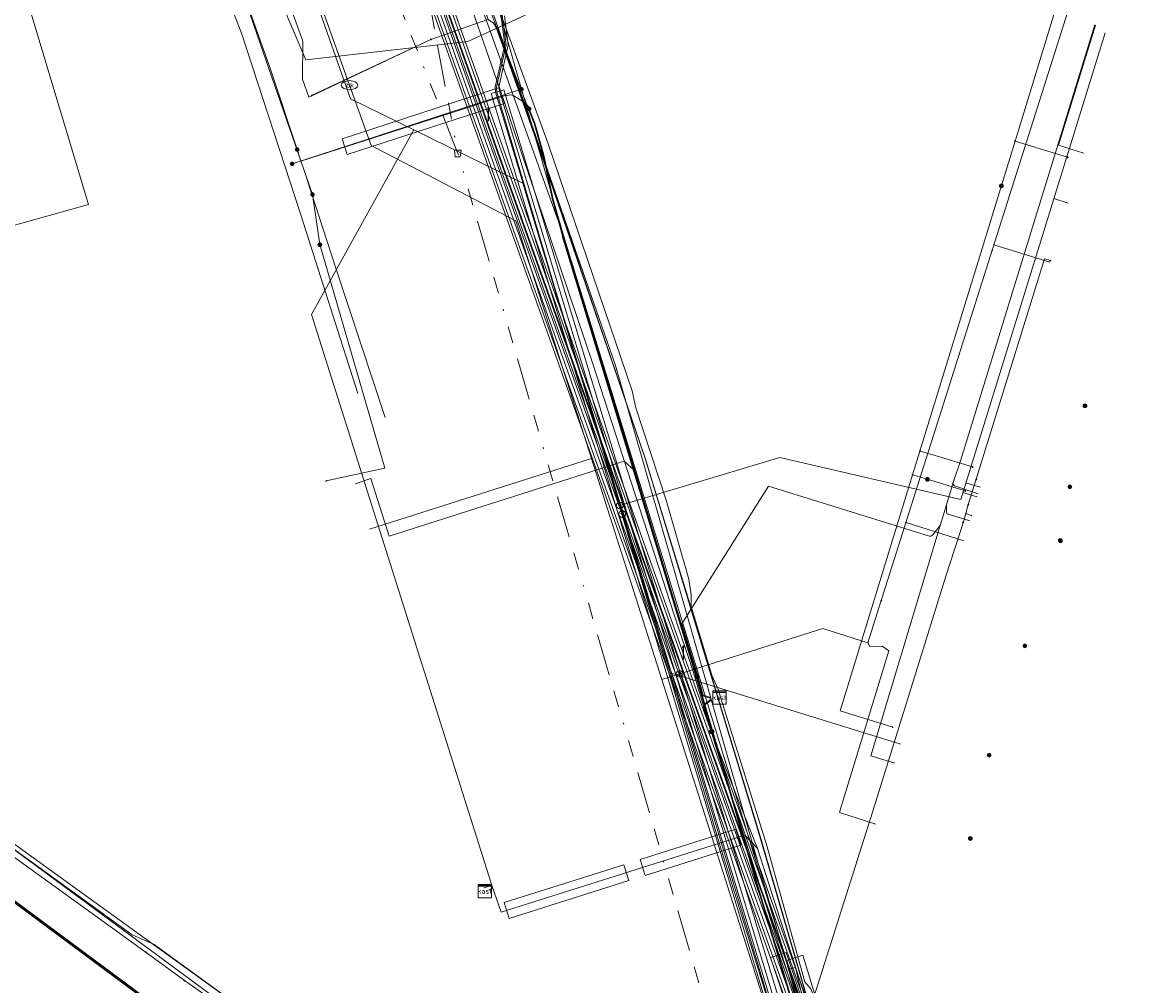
# Model space of a CAD drawing. Header units: metres. Extents: x 151922 to 154458, y 463415 to 464223.
# Tile 161 of 164: x 154232 to 154298, y 463603 to 463660. Entities that reach past the tile are written whole.
import ezdxf
from ezdxf.enums import TextEntityAlignment as Align
from ezdxf.lldxf.tags import DXFTag

# ---------------------------------------------------------------- set-up
doc = ezdxf.new("R2010")
doc.units = ezdxf.units.M
doc.linetypes.add('RI-OVERIG-SO', pattern=[17, 5, -2, 2, -2, 0, -2, 2, -2])
doc.layers.get('0').update_dxf_attribs({"lineweight": 9})
for name, color, linetype, lineweight in [('B-PV-KL-DATA-G', 90, 'KL-DATA-SO', 9), ('B-PV-KL-DATA_DUCT-G', 90, 'Continuous', 9), ('B-PV-KL-DATA_HULPSTUK-S', 90, 'Continuous', 9), ('B-PV-KL-DATA_KABELBED-G', 90, 'Continuous', 9), ('B-PV-KL-ET_HS-G', 10, 'KL-HS-SO', 9), ('B-PV-KL-ET_HS_MANTELBUIS-G', 10, 'Continuous', 9), ('B-PV-KL-ET_LS-G', 190, 'KL-LS-SO', 9), ('B-PV-KL-ET_LS-S', 190, 'Continuous', 9), ('B-PV-KL-ET_LS_HULPSTUK-S', 190, 'Continuous', 9), ('B-PV-KL-ET_LS_MANTELBUIS-G', 190, 'Continuous', 9), ('B-PV-KL-ET_MS-G', 130, 'KL-MS-SO', 9), ('B-PV-KL-ET_MS_MANTELBUIS-G', 130, 'Continuous', 9), ('B-PV-KL-GAS_LD-G', 50, 'KL-GAS_LD-SO', 9), ('B-PV-KL-GAS_LD_HULPSTUK-S', 50, 'Continuous', 9), ('B-PV-KL-WATER-G', 170, 'KL-WATER-SO', 9), ('B-PV-KL-WATER-S', 170, 'Continuous', 9), ('B-PV-KL-WATER_HULPSTUK-S', 170, 'Continuous', 9), ('B-PV-OG-INFO-G', 7, 'Continuous', 9), ('B-PV-OG-INFO-GV', 7, 'Continuous', 9), ('B-PV-OG-INFO-S', 7, 'Continuous', 9), ('B-PV-RI-VRIJVERVAL-G', 210, 'RI-OVERIG-SO', 9), ('B-PV-RI-VRIJVERVAL_HULPSTUK-S', 210, 'Continuous', 9), ('V-PV-KL-WATER_HULPSTUK-S', 170, 'Continuous', 9)]:
    doc.layers.add(name, color=color, linetype=linetype, lineweight=lineweight)
doc.styles.add('NLCS-ISO', font='txt')
doc.styles.get("Standard").update_dxf_attribs({"font": 'arial.ttf'})
tags = doc.linetypes.add('KL-DATA-SO', pattern='A,4,-1,[101,NLCS.SHX,S=0.5,R=0,X=0,Y=0],-1,4,-1,["D",Standard,S=1,R=0,X=-0.25,Y=-0.5],-1.5', length=12.5).pattern_tags.tags
tags[18] = DXFTag(74, 10)
tags = doc.linetypes.add('KL-GAS_LD-SO', pattern='A,4,-1,[69,NLCS.SHX,S=0.5,R=0,X=0,Y=0],-1,4,-1,["L",Standard,S=1,R=0,X=0.25,Y=-0.5],-2', length=13).pattern_tags.tags
tags[18] = DXFTag(74, 10)
tags = doc.linetypes.add('KL-HS-SO', pattern='A,4,-1,[103,NLCS.SHX,S=0.75,R=0,X=0,Y=0],-1,4,-1,["H",Standard,S=1,R=0,X=0,Y=-0.5],-2', length=13).pattern_tags.tags
tags[18] = DXFTag(74, 10)
tags = doc.linetypes.add('KL-LS-SO', pattern='A,4,-1,[103,NLCS.SHX,S=0.75,R=0,X=0,Y=0],-1,4,-1,["L",Standard,S=1,R=0,X=0,Y=-0.5],-2', length=13).pattern_tags.tags
tags[18] = DXFTag(74, 10)
tags = doc.linetypes.add('KL-MS-SO', pattern='A,4,-1,[103,NLCS.SHX,S=0.75,R=0,X=0,Y=0],-1,4,-1,["M",Standard,S=1,R=0,X=0,Y=-0.5],-2', length=13).pattern_tags.tags
tags[18] = DXFTag(74, 10)
doc.linetypes.add('KL-WATER-SO', pattern='A,7,-0.5,[168,NLCS.SHX,S=0.75,R=0,X=0.75,Y=0],-2', length=9.5)

# ---------------------------------------------------------------- blocks, each defined once
blk = doc.blocks.new('SKL-WTB_HULP_BLAASGAT-SO')
at = {"color": 0, "linetype": 'ByBlock', "lineweight": 18}
for points in [[(0.4, 0.73), (-0.4, 0.09)], [(-0.4, 0.73), (0.4, 0.09)], [(0, 0.41), (0, -0.87)]]:
    blk.add_lwpolyline(points, dxfattribs=at)
blk.add_circle((0, 0), 1, dxfattribs=at)
at = {"color": 0, "linetype": 'ByBlock', "lineweight": 18, "style": 'NLCS-ISO', "flags": 1}
for tag, p in [('TYPE', (1.5, 0)), ('OMSCHRIJVING', (1.5, -3)), ('LABEL', (1.5, -1.5))]:
    blk.add_attdef(tag, p, '', height=1, dxfattribs=at)
blk = doc.blocks.new('SKL-WTB_HULP_T STUK-SO')
at = {"color": 0, "linetype": 'ByBlock', "lineweight": 18}
blk.add_circle((0, 0), 1, dxfattribs=at)
at = {"color": 0, "linetype": 'ByBlock', "lineweight": -2, "style": 'NLCS-ISO'}
blk.add_text('T', height=1, dxfattribs=at).set_placement((0, 0), align=Align.MIDDLE_CENTER)
at = {"color": 0, "linetype": 'ByBlock', "lineweight": 18, "style": 'NLCS-ISO', "flags": 1}
for tag, p in [('TYPE', (1.5, 0)), ('OMSCHRIJVING', (1.5, -3)), ('LABEL', (1.5, -1.5))]:
    blk.add_attdef(tag, p, '', height=1, dxfattribs=at)
blk = doc.blocks.new('SKL-WTB_HULP_KAST-SO')
at = {"color": 0, "linetype": 'ByBlock', "lineweight": 18}
for points in [[(-2, 2), (2, 2), (2, 1.68), (-2, 1.68)], [(-2, 1.52), (2, 1.52), (2, -2), (-2, -2)]]:
    blk.add_lwpolyline(points, close=True, dxfattribs=at)
at = {"color": 0, "linetype": 'ByBlock', "lineweight": 18, "style": 'NLCS-ISO'}
blk.add_text('kast', height=1.5, dxfattribs=at).set_placement((0, 0), align=Align.MIDDLE_CENTER)
at = {"color": 0, "linetype": 'ByBlock', "lineweight": 18, "style": 'NLCS-ISO', "flags": 1}
for tag, p in [('TYPE', (2.5, 0)), ('OMSCHRIJVING', (2.5, -3)), ('LABEL', (2.5, -1.5))]:
    blk.add_attdef(tag, p, '', height=1, dxfattribs=at)
blk = doc.blocks.new('SKL-WTB_HULP_MOF-SO')
at = {"linetype": 'ByBlock', "lineweight": 18}
h = blk.add_hatch(color=0, dxfattribs=at)
h.dxf.hatch_style = 1
h.paths.add_polyline_path([(-0.5625, 0, 1), (0.5625, 0, 1)])
at = {"color": 0, "linetype": 'ByBlock', "lineweight": 18}
blk.add_circle((0, 0), 0.5625, dxfattribs=at)
at = {"color": 0, "linetype": 'ByBlock', "lineweight": 18, "style": 'NLCS-ISO', "flags": 1}
for tag, p in [('TYPE', (1.5, 0)), ('OMSCHRIJVING', (1.5, -3)), ('LABEL', (1.5, -1.5))]:
    blk.add_attdef(tag, p, '', height=1, dxfattribs=at)
blk = doc.blocks.new('SKL-WTB_HULP_OVERIG-SO')
at = {"color": 0, "linetype": 'ByBlock', "lineweight": 18}
for points in [[(-0.14, 0.14), (0.14, -0.14)], [(0.14, 0.14), (-0.14, -0.14)]]:
    blk.add_lwpolyline(points, dxfattribs=at)
at = {"color": 0, "linetype": 'ByBlock', "lineweight": 18, "style": 'NLCS-ISO', "flags": 1}
for tag, p in [('TYPE', (1.5, 0)), ('OMSCHRIJVING', (1.5, -3)), ('LABEL', (1.5, -1.5))]:
    blk.add_attdef(tag, p, '', height=1, dxfattribs=at)
blk = doc.blocks.new('SKL-WTB_HULP_AFSLUITER-SO')
at = {"color": 0, "linetype": 'ByBlock', "lineweight": 18}
blk.add_lwpolyline([(0, 0.8), (0, -0.8)], dxfattribs=at)
blk.add_circle((0, 0), 1, dxfattribs=at)
at = {"color": 0, "linetype": 'ByBlock', "lineweight": 18, "style": 'NLCS-ISO', "flags": 1}
for tag, p in [('TYPE', (1.5, 0)), ('OMSCHRIJVING', (1.5, -3)), ('LABEL', (1.5, -1.5))]:
    blk.add_attdef(tag, p, '', height=1, dxfattribs=at)
blk = doc.blocks.new('SKL-WATER_BRANDKRAAN_BRANDPUT-SO')
at = {"color": 0, "linetype": 'ByBlock', "lineweight": 18}
blk.add_ellipse((0, 0), major_axis=(2.5, 0), ratio=0.54, dxfattribs=at)
at = {"color": 0, "linetype": 'ByBlock', "lineweight": 18, "style": 'NLCS-ISO'}
blk.add_text('bk', height=1.5, dxfattribs=at).set_placement((0.16, 0), align=Align.MIDDLE_CENTER)
blk = doc.blocks.new('SRI-HULP_AFVOER_OPVANG-SO')
at = {"color": 0, "linetype": 'ByBlock', "lineweight": 18}
blk.add_lwpolyline([(-0.75, -1), (-1, 1), (1, 1), (0.75, -1)], close=True, dxfattribs=at)
at = {"color": 0, "linetype": 'ByBlock', "lineweight": 18, "style": 'NLCS-ISO', "flags": 1}
for tag, p in [('TYPE', (1.5, 0)), ('OMSCHRIJVING', (1.5, -3)), ('LABEL', (1.5, -1.5))]:
    blk.add_attdef(tag, p, '', height=1, dxfattribs=at)
blk = doc.blocks.new('SKL-ET_LS_MAST-SO')
for p, q in [((-0.05, 2.07), (0.05, 2.07)), ((-0.05, -2), (0.05, -2))]:
    blk.add_line(p, q)
for points in [[(-0.18, 1.76), (-0.22, 1.76), (-0.22, 1.84), (-0.18, 1.84), (-0.18, 1.79)], [(-0.18, 1.49), (-0.22, 1.49), (-0.22, 1.57), (-0.18, 1.57), (-0.18, 1.52)], [(-0.18, 1.79), (-0.05, 1.79)], [(-0.18, 1.76), (-0.05, 1.76)], [(-0.18, 1.52), (-0.05, 1.52)], [(-0.18, 1.49), (-0.05, 1.49)], [(-0.05, -2), (-0.05, 2.07)], [(0.05, -2), (0.05, 2.07)], [(0.18, 1.92), (0.05, 1.92)], [(0.18, 1.89), (0.05, 1.89)], [(0.18, 1.66), (0.05, 1.66)], [(0.18, 1.63), (0.05, 1.63)], [(0.18, 1.39), (0.05, 1.39)], [(0.18, 1.36), (0.05, 1.36)], [(0.18, 1.89), (0.22, 1.89), (0.22, 1.97), (0.18, 1.97), (0.18, 1.92)], [(0.18, 1.63), (0.22, 1.63), (0.22, 1.71), (0.18, 1.71), (0.18, 1.66)], [(0.18, 1.36), (0.22, 1.36), (0.22, 1.44), (0.18, 1.44), (0.18, 1.39)]]:
    blk.add_lwpolyline(points)
blk = doc.blocks.new('SOG-INFO_OVERIG-SO')
at = {"color": 0, "linetype": 'ByBlock', "lineweight": 18}
for points in [[(-0.14, 0.14), (0.14, -0.14)], [(0.14, 0.14), (-0.14, -0.14)]]:
    blk.add_lwpolyline(points, dxfattribs=at)
at = {"color": 0, "linetype": 'ByBlock', "lineweight": 18, "style": 'NLCS-ISO', "flags": 1}
for tag, p in [('TYPE', (1.5, 0)), ('OMSCHRIJVING', (1.5, -3)), ('LABEL', (1.5, -1.5))]:
    blk.add_attdef(tag, p, '', height=1, dxfattribs=at)

msp = doc.modelspace()

# ---------------------------------------------------------------- linework, layer by layer
at = {"layer": 'B-PV-KL-DATA-G', "ltscale": 0.5, "flags": 128}
for points in [[(153977.068, 463779.382), (154000, 463765.667), (154007.019, 463761.489), (154026.684, 463750), (154046.697, 463737.63), (154047.549, 463737.01), (154048.433, 463736.318), (154049.414, 463735.48), (154050.813, 463734.387), (154051.432, 463733.962), (154069.643, 463722.779), (154070.984, 463721.782), (154071.912, 463720.981), (154072.958, 463720.166), (154073.597, 463719.753), (154083.361, 463713.669), (154134.943, 463679.654), (154140.309, 463675.998), (154163.884, 463659.008), (154197.658, 463635.209), (154243.618, 463602.026)], [(154222.185, 463715.13), (154222.768, 463713.91), (154226.801, 463705.412), (154228.152, 463702.545), (154229.484, 463699.666), (154230.796, 463696.779), (154232.09, 463693.882), (154233.184, 463691.388), (154234.526, 463688.254), (154236.354, 463683.864), (154237.726, 463680.518), (154238.4, 463678.862), (154241.857, 463669.977), (154242.999, 463667.005), (154246.39, 463657.473), (154247.97, 463652.711)], [(154242.34, 463702.175), (154260.827, 463650.13), (154284.007, 463585.15), (154289.146, 463570.797), (154292.354, 463562.67), (154294.721, 463557.167), (154297.624, 463551.098), (154299.423, 463547.636), (154301.531, 463543.836), (154306.276, 463536.203), (154310.038, 463530.531), (154314.798, 463523.876), (154319.281, 463518.121), (154324.16, 463512.208), (154330.138, 463505.559), (154334.91, 463500.619), (154342.443, 463493.459), (154349.773, 463487.088), (154358.435, 463480.291), (154376.015, 463466.307), (154378.758, 463465.333), (154378.978, 463465.226), (154379.11, 463465.128), (154379.243, 463464.991), (154379.335, 463464.859), (154379.419, 463464.684), (154379.472, 463464.494), (154379.488, 463464.356), (154379.481, 463464.16), (154379.445, 463463.986), (154379.35, 463463.76), (154378.973, 463463.085), (154376.674, 463459.977), (154376.131, 463459.288), (154375.567, 463458.862), (154375.122, 463458.994), (154364.332, 463467.826), (154354.895, 463475.496), (154353.193, 463476.995), (154351.081, 463477.824), (154348.972, 463477.003), (154348.442, 463476.54), (154342.157, 463469.739), (154337.335, 463463.964), (154337.207, 463463.544), (154337.807, 463463.035)], [(154243.706, 463701.101), (154243.816, 463700.856), (154245.611, 463696.784), (154247.007, 463693.524), (154248.877, 463689.033), (154250.982, 463683.886), (154253.339, 463677.846), (154255.706, 463671.706), (154259.203, 463661.877), (154262.157, 463654.274), (154262.696, 463652.386), (154263.236, 463649.785), (154263.864, 463647.55), (154263.842, 463647.544), (154271.796, 463621.307), (154273.318, 463616.172), (154275.264, 463609.408), (154277.739, 463601.092), (154283.557, 463584.763), (154286.844, 463574.231), (154295.815, 463568.223)], [(154247.159, 463698.386), (154251.253, 463688.844), (154254.448, 463679.909), (154257.177, 463673.618), (154260.058, 463665.824), (154260.092, 463661.964), (154260.483, 463658.99), (154259.908, 463656.458), (154259.922, 463656.158), (154273.302, 463610.992), (154278.613, 463593.854), (154295.268, 463541.428), (154301.751, 463524.933), (154304.199, 463520.152), (154306.001, 463517.204), (154307.289, 463514.814), (154309.336, 463512.823), (154322.361, 463501.415), (154322.946, 463500.992), (154326.319, 463500.004), (154331.548, 463494.543), (154339.94, 463485.621), (154344.549, 463481.969), (154349.362, 463478.125), (154348.81, 463477.138), (154348.372, 463476.612), (154342.235, 463469.971), (154337.245, 463464.013), (154337.09, 463463.513), (154337.337, 463463.051), (154337.903, 463462.587), (154338.025, 463461.314), (154350.801, 463450.546), (154352.003, 463449.387)], [(154370.5, 463527.4), (154369.7, 463527.5), (154369, 463527.6), (154363.5, 463531.7), (154361.4, 463533), (154357.8, 463534.7), (154341.8, 463541.2), (154337, 463543.6), (154336.1, 463544.1), (154314.6, 463556.5), (154290, 463570.6), (154283.4, 463588.8), (154281.9, 463590.9), (154279.2, 463599.5), (154275.7, 463611.6), (154268.8, 463634.2), (154262.8, 463651.8), (154260, 463659.9), (154259.7, 463660.3), (154259.4, 463660.5), (154257.3, 463667.1), (154256.4, 463670), (154253.7, 463678.4)], [(154370.47, 463527.37), (154369.74, 463527.48), (154369.02, 463527.59), (154363.5, 463531.68), (154361.43, 463533.04), (154357.85, 463534.74), (154341.8, 463541.18), (154336.97, 463543.6), (154336.1, 463544.1), (154314.63, 463556.46), (154289.99, 463570.64), (154283.42, 463588.81), (154281.88, 463590.89), (154279.18, 463599.52), (154275.68, 463611.57), (154271.22, 463626.36), (154268.83, 463634.16), (154262.83, 463651.78), (154259.95, 463659.87), (154259.74, 463660.28), (154259.39, 463660.51), (154255.98, 463659.31), (154248.67, 463655.85), (154248.29, 463656.92), (154248.3, 463659.2), (154246.17, 463665.12), (154245.83, 463665.44), (154245.26, 463665.48), (154242.15, 463664.39), (154241.73, 463664.28), (154241.46, 463664.51), (154240.91, 463665.75), (154240.5, 463666.13), (154239.93, 463666.18), (154232.58, 463663.5), (154231.74, 463662.92), (154231.62, 463662.16), (154231.91, 463661.33), (154235.481, 463649.427), (154210.89, 463642.54)], [(154259.394, 463660.509), (154255.981, 463659.312), (154248.674, 463655.852), (154248.287, 463656.925), (154248.303, 463659.196), (154246.166, 463665.119)], [(154283.419, 463588.804), (154281.875, 463590.885), (154279.176, 463599.516), (154275.679, 463611.567), (154268.83, 463634.165), (154262.827, 463651.782), (154259.954, 463659.867), (154259.738, 463660.28), (154259.394, 463660.509)], [(154255.981, 463659.312), (154248.84, 463655.94)], [(154247.97, 463652.711), (154248.199, 463652.021), (154260.364, 463655.938), (154260.739, 463655.989), (154260.909, 463655.943), (154261.459, 463655.618), (154261.802, 463655.309), (154261.863, 463655.156)], [(154261.863, 463655.156), (154262.204, 463654.29), (154262.745, 463652.398), (154263.285, 463649.797), (154263.926, 463647.516), (154263.905, 463647.51), (154271.844, 463621.321), (154273.366, 463616.186), (154275.312, 463609.422), (154277.787, 463601.106), (154283.604, 463584.777), (154284.946, 463580.585), (154284.963, 463580.549), (154285.056, 463580.469), (154285.111, 463580.39), (154286.697, 463575.224), (154286.638, 463575.074)], [(154248.543, 463650.965), (154250.304, 463645.553), (154253.234, 463636.675)]]:
    msp.add_lwpolyline(points, dxfattribs=at)
at = {"layer": 'B-PV-KL-DATA_DUCT-G', "ltscale": 0.5, "flags": 128}
msp.add_lwpolyline([(154260.109, 463660.978), (154262.99, 463653.059), (154268.038, 463638.256), (154268.255, 463637.253), (154270.059, 463631.707), (154271.431, 463626.988), (154271.567, 463626.044), (154271.558, 463625.342), (154272.791, 463621.241), (154273.158, 463620.435), (154276.068, 463611.102), (154278.366, 463602.858), (154278.731, 463602.443)], dxfattribs=at)
at = {"layer": 'B-PV-KL-DATA_KABELBED-G', "ltscale": 0.5, "flags": 128}
for points in [[(154242.714, 463701.949), (154242.767, 463701.832), (154246.618, 463692.984), (154249.54, 463685.436), (154250.998, 463681.765), (154253.45, 463675.328), (154253.734, 463674.521), (154254.148, 463673.345), (154254.48, 463672.4), (154257.275, 463664.461), (154257.67, 463663.32), (154258.494, 463660.985), (154260.364, 463655.597), (154265.683, 463639.883), (154270.552, 463624.857), (154271.659, 463621.52), (154272.947, 463617.286), (154273.159, 463616.57), (154278.683, 463599.138), (154278.71, 463599.054)], [(154231.374, 463695.812), (154234.152, 463689.328), (154234.673, 463688.111), (154239.248, 463676.994), (154242.79, 463667.585), (154243.415, 463665.924), (154245.403, 463660.1), (154248.883, 463650.027), (154248.923, 463649.912)], [(154139.825, 463676.317), (154140.308, 463675.998), (154163.942, 463659.089), (154227.071, 463613.697), (154256.071, 463592.315), (154283.61, 463575.304), (154287.082, 463573.159)], [(154257.258, 463667.953), (154267.026, 463639.776), (154277.398, 463603.617)], [(154259.149, 463665.837), (154259.438, 463665.241), (154259.542, 463664.673), (154259.557, 463663.785), (154259.947, 463662.066), (154260.109, 463660.978), (154262.99, 463653.059), (154268.038, 463638.256), (154268.255, 463637.253), (154270.059, 463631.707), (154271.431, 463626.988), (154271.567, 463626.044), (154271.558, 463625.342), (154272.791, 463621.241), (154273.158, 463620.435), (154276.068, 463611.102), (154278.366, 463602.858), (154278.731, 463602.443), (154279.469, 463600.623), (154282.387, 463588.325), (154283.308, 463585.544)], [(154290.951, 463653.218), (154290.952, 463653.22), (154293.622, 463661.921)], [(154285.255, 463634.658), (154285.255, 463634.659), (154290.951, 463653.218)], [(154294.103, 463652.253), (154290.952, 463653.22), (154290.951, 463653.22)], [(154248.883, 463650.027), (154249.327, 463647.019)], [(154249.327, 463647.019), (154253.217, 463633.622), (154249.706, 463632.865)], [(154288.628, 463632.968), (154292.726, 463646.169), (154293.07, 463646.063)], [(154284.818, 463633.234), (154284.818, 463633.235), (154285.255, 463634.658)], [(154288.414, 463633.702), (154286.028, 463634.426), (154285.255, 463634.659), (154285.255, 463634.659)], [(154283.632, 463618.121), (154280.477, 463619.088), (154284.818, 463633.234)], [(154287.974, 463632.269), (154285.516, 463633.023), (154284.818, 463633.235), (154284.818, 463633.235)], [(154288.155, 463631.453), (154288.628, 463632.968)], [(154288.009, 463630.916), (154288.155, 463631.453)], [(154287.842, 463630.365), (154287.861, 463630.423), (154288.009, 463630.916)], [(154288.009, 463630.916), (154288.346, 463630.797)], [(154277.398, 463603.617), (154277.813, 463603.721), (154278.279, 463601.65), (154278.758, 463601.509), (154282.444, 463613.079), (154286.82, 463627.221), (154287.842, 463630.365)], [(154277.398, 463603.617), (154278.683, 463599.138), (154278.708, 463599.053)]]:
    msp.add_lwpolyline(points, dxfattribs=at)
at = {"layer": 'B-PV-KL-ET_HS-G', "ltscale": 0.5, "flags": 128}
for points in [[(154369.424, 463516.11), (154359.848, 463523.678), (154343.068, 463537.206), (154342.417, 463537.468), (154341.505, 463537.674), (154337.178, 463539.081), (154331.322, 463542.994), (154305.261, 463561.039), (154290.648, 463570.565), (154277.335, 463579.49), (154277.104, 463579.836), (154276.903, 463580.013), (154276.553, 463580.065), (154276.06, 463579.99), (154273.224, 463579.13), (154272.877, 463579.155), (154270.754, 463580.444), (154268.604, 463582.548), (154255.632, 463590.303), (154243.319, 463598.612), (154163.218, 463658.07), (154161.801, 463659.632), (154145.308, 463670.812), (154139.775, 463674.723), (154133.833, 463678.895), (154092.327, 463706.377), (154091.899, 463706.648)], [(154092.685, 463706.02), (154133.777, 463678.813), (154145.252, 463670.73), (154161.735, 463659.556), (154163.15, 463657.996), (154243.261, 463598.53), (154255.578, 463590.219), (154268.542, 463582.468), (154270.692, 463580.364), (154272.845, 463579.057), (154273.236, 463579.028), (154276.082, 463579.892), (154276.553, 463579.963), (154276.859, 463579.919), (154277.028, 463579.77), (154277.263, 463579.418), (154290.524, 463570.527), (154305.199, 463560.961), (154331.257, 463542.925), (154337.134, 463538.991), (154341.497, 463537.574), (154342.387, 463537.372), (154343.016, 463537.118), (154359.786, 463523.6), (154363.01, 463521.034), (154365.145, 463518.911), (154370.059, 463513.738), (154375.135, 463507.736), (154376.375, 463507.248), (154376.758, 463504.926), (154378.726, 463503.04), (154376.099, 463500), (154355.244, 463474.906), (154357.016, 463473.41)], [(154094.797, 463704.682), (154133.805, 463678.854), (154139.746, 463674.682), (154145.28, 463670.771), (154161.768, 463659.594), (154163.184, 463658.033), (154243.29, 463598.571), (154255.605, 463590.261), (154268.573, 463582.508), (154270.723, 463580.404), (154272.861, 463579.106), (154273.23, 463579.079), (154276.071, 463579.941), (154276.553, 463580.014), (154276.881, 463579.966), (154277.066, 463579.803), (154277.299, 463579.454), (154290.586, 463570.546), (154305.23, 463561), (154331.301, 463542.955), (154337.156, 463539.036), (154341.501, 463537.624), (154342.402, 463537.42), (154343.042, 463537.162), (154359.817, 463523.639), (154363.043, 463521.071), (154365.181, 463518.946), (154370.096, 463513.771), (154375.167, 463507.775), (154376.418, 463507.276), (154376.801, 463504.954), (154378.795, 463503.043), (154376.165, 463500), (154356.46, 463476.29), (154355.3, 463475.5), (154353.9, 463475.46), (154352.27, 463475.33), (154350.94, 463474.39), (154348.45, 463471.48)], [(154241.365, 463702.942), (154241.537, 463702.467), (154260.207, 463649.909), (154283.387, 463584.929), (154288.529, 463570.565), (154291.744, 463562.419), (154294.12, 463556.893), (154297.033, 463550.805), (154298.842, 463547.322), (154300.963, 463543.503), (154305.722, 463535.847), (154309.494, 463530.158), (154314.27, 463523.48), (154318.766, 463517.709), (154323.658, 463511.775), (154329.673, 463505.091), (154358.01, 463479.786), (154375.64, 463465.775), (154378.498, 463464.736), (154378.792, 463464.447), (154378.761, 463464.039), (154378.427, 463463.439), (154376.11, 463460.308), (154373.845, 463457.435), (154373.557, 463456.491), (154373.984, 463455.602), (154377.652, 463452.168), (154379.425, 463450.642)], [(154241.662, 463702.708), (154241.725, 463702.535), (154260.395, 463649.976), (154283.575, 463584.996), (154288.716, 463570.635), (154291.929, 463562.495), (154294.302, 463556.976), (154297.212, 463550.894), (154299.018, 463547.417), (154301.135, 463543.604), (154305.89, 463535.955), (154309.659, 463530.271), (154314.43, 463523.6), (154318.922, 463517.834), (154323.81, 463511.906), (154329.814, 463505.233), (154358.139, 463479.939), (154375.763, 463465.933), (154378.607, 463464.909), (154378.998, 463464.525), (154378.957, 463463.98), (154378.595, 463463.33), (154376.269, 463460.187), (154374.025, 463457.341), (154373.771, 463456.507), (154374.148, 463455.722), (154377.789, 463452.313), (154379.539, 463450.768), (154379.661, 463450.531)], [(154241.958, 463702.475), (154260.583, 463650.043), (154283.763, 463585.063), (154288.903, 463570.705), (154292.114, 463562.571), (154294.484, 463557.059), (154297.391, 463550.983), (154299.194, 463547.512), (154301.307, 463543.705), (154306.058, 463536.063), (154309.824, 463530.384), (154314.59, 463523.72), (154319.078, 463517.959), (154323.962, 463512.037), (154329.955, 463505.375), (154358.268, 463480.092), (154375.886, 463466.091), (154378.716, 463465.082), (154379.204, 463464.603), (154379.153, 463463.921), (154378.763, 463463.221), (154376.428, 463460.066), (154374.205, 463457.247), (154373.985, 463456.523), (154374.312, 463455.842), (154377.926, 463452.458), (154379.902, 463450.667)], [(154242.106, 463702.359), (154260.677, 463650.077), (154283.857, 463585.097), (154288.997, 463570.741), (154292.206, 463562.609), (154294.576, 463557.101), (154297.481, 463551.027), (154299.282, 463547.56), (154301.393, 463543.755), (154306.142, 463536.117), (154309.906, 463530.44), (154314.67, 463523.78), (154319.156, 463518.021), (154324.038, 463512.103), (154330.025, 463505.445), (154358.332, 463480.168), (154375.948, 463466.169), (154378.667, 463465.206), (154379.26, 463464.624), (154379.198, 463463.795), (154378.838, 463463.154), (154376.51, 463460.007), (154374.188, 463457.063), (154374.006, 463456.476), (154374.264, 463455.914), (154378.397, 463452.152), (154381.359, 463449.959)], [(154242.4, 463702.128), (154260.865, 463650.144), (154284.045, 463585.164), (154289.184, 463570.811), (154292.391, 463562.685), (154294.758, 463557.184), (154297.66, 463551.116), (154299.458, 463547.655), (154301.565, 463543.856), (154306.31, 463536.225), (154310.071, 463530.553), (154314.83, 463523.9), (154319.312, 463518.146), (154324.19, 463512.234), (154330.166, 463505.587), (154358.461, 463480.321), (154376.071, 463466.327), (154378.775, 463465.38), (154379.466, 463464.702), (154379.394, 463463.736), (154379.006, 463463.045), (154376.669, 463459.886), (154374.368, 463456.968), (154374.22, 463456.49), (154374.429, 463456.034), (154378.526, 463452.305), (154381.418, 463450.023)], [(154242.694, 463701.896), (154261.053, 463650.211), (154284.233, 463585.231), (154289.371, 463570.881), (154292.576, 463562.761), (154294.94, 463557.267), (154297.839, 463551.205), (154299.634, 463547.75), (154301.737, 463543.957), (154306.478, 463536.333), (154310.236, 463530.666), (154314.99, 463524.02), (154319.468, 463518.271), (154324.342, 463512.365), (154330.307, 463505.729), (154358.59, 463480.474), (154376.196, 463466.483), (154378.883, 463465.554), (154379.672, 463464.78), (154379.59, 463463.677), (154379.174, 463462.936), (154376.828, 463459.765), (154374.548, 463456.873), (154374.434, 463456.504), (154374.594, 463456.154), (154378.655, 463452.458), (154381.561, 463450.217)]]:
    msp.add_lwpolyline(points, dxfattribs=at)
at = {"layer": 'B-PV-KL-ET_HS_MANTELBUIS-G', "ltscale": 0.5, "flags": 128}
for points in [[(154241.141, 463703.118), (154241.395, 463702.417), (154260.065, 463649.859), (154283.245, 463584.878), (154288.388, 463570.512), (154291.605, 463562.361), (154293.984, 463556.832), (154296.899, 463550.737), (154298.709, 463547.252), (154300.833, 463543.426), (154305.595, 463535.766), (154309.371, 463530.072), (154314.149, 463523.391), (154318.649, 463517.615), (154323.545, 463511.678), (154329.566, 463504.984), (154357.913, 463479.671), (154375.544, 463465.66), (154376.29, 463466.6)], [(154376.29, 463466.6), (154358.687, 463480.589), (154330.414, 463505.836), (154324.455, 463512.462), (154319.585, 463518.365), (154315.111, 463524.109), (154310.359, 463530.752), (154306.605, 463536.414), (154301.867, 463544.034), (154299.767, 463547.82), (154297.973, 463551.273), (154295.076, 463557.328), (154292.715, 463562.819), (154289.512, 463570.934), (154284.375, 463585.282), (154261.195, 463650.261), (154242.916, 463701.722)], [(154260.389, 463655.473), (154260.079, 463656.423), (154250.659, 463653.357), (154250.969, 463652.407), (154260.389, 463655.473)], [(154284.847, 463575.252), (154260.345, 463656.295), (154259.579, 463656.063)], [(154259.579, 463656.063), (154284.083, 463575.012)], [(154274.537, 463611.053), (154274.235, 463612.007), (154268.513, 463610.195), (154268.815, 463609.241), (154274.537, 463611.053)], [(154276.31, 463604.315), (154279.491, 463594.833), (154280.439, 463595.151), (154277.258, 463604.633), (154276.31, 463604.315)], [(154277.292, 463604.138), (154280.238, 463594.503), (154281.186, 463594.825), (154278.24, 463604.46), (154277.292, 463604.138)]]:
    msp.add_lwpolyline(points, dxfattribs=at)
at = {"layer": 'B-PV-KL-ET_LS-G', "ltscale": 0.5, "flags": 128}
for points in [[(154251.61, 463638.098), (154248.184, 463648.807), (154244.652, 463659.633), (154241.461, 463667.975), (154236.096, 463681.729), (154233.244, 463688.097), (154224.741, 463706.304), (154220.477, 463716.098)], [(154261.406, 463656.328), (154255.049, 463678.565)], [(154295.737, 463660.187), (154287.703, 463634.14), (154287.252, 463632.777)], [(154295.78, 463660.154), (154293.563, 463652.967), (154295.062, 463652.5)], [(154261.406, 463656.328), (154247.677, 463651.861)], [(154271.913, 463621.15), (154263.912, 463647.563), (154261.406, 463656.328)], [(154251.437, 463632.699), (154252.389, 463633.003), (154253.485, 463629.564), (154267.545, 463634.041), (154268.174, 463633.495)], [(154287.252, 463632.777), (154286.847, 463631.431)], [(154287.252, 463632.777), (154287.263, 463632.642), (154287.329, 463632.575), (154288.75, 463632.103)], [(154272.73, 463619.893), (154272.271, 463620.038), (154271.956, 463621.183), (154271.006, 463624.317), (154276.186, 463632.543), (154285.826, 463629.554), (154285.914, 463629.562), (154286.03, 463629.642), (154286.474, 463630.19)], [(154286.847, 463631.431), (154286.474, 463630.19)], [(154286.847, 463631.431), (154286.843, 463631.028), (154286.876, 463630.92), (154286.898, 463630.898), (154288.247, 463630.479)], [(154286.474, 463630.19), (154282.328, 463616.4), (154283.754, 463615.959)], [(154272.748, 463619.835), (154272.23, 463619.999), (154271.913, 463621.15)], [(154272.761, 463619.791), (154272.353, 463619.506), (154272.308, 463619.337), (154272.757, 463617.85)], [(154272.777, 463619.741), (154272.397, 463619.477), (154272.36, 463619.338), (154272.805, 463617.864)], [(154272.757, 463617.85), (154275.531, 463610.845)], [(154259.148, 463608.491), (154259.624, 463608.643), (154260.179, 463607.032), (154274.711, 463611.632), (154274.822, 463611.611), (154275.531, 463610.845)], [(154275.531, 463610.845), (154280.712, 463594.664), (154284.034, 463584.896), (154284.67, 463582.79)]]:
    msp.add_lwpolyline(points, dxfattribs=at)
at = {"layer": 'B-PV-KL-ET_LS_MANTELBUIS-G', "ltscale": 0.5, "flags": 128}
for points in [[(154241.141, 463703.118), (154241.395, 463702.417), (154260.065, 463649.859), (154283.245, 463584.878), (154288.388, 463570.512), (154291.605, 463562.361), (154293.984, 463556.832), (154296.899, 463550.737), (154298.709, 463547.252), (154300.833, 463543.426), (154305.595, 463535.766), (154309.371, 463530.072), (154314.149, 463523.391), (154318.649, 463517.615), (154323.545, 463511.678), (154329.566, 463504.984), (154357.913, 463479.671), (154375.544, 463465.66), (154376.29, 463466.6)], [(154376.29, 463466.6), (154358.687, 463480.589), (154330.414, 463505.836), (154324.455, 463512.462), (154319.585, 463518.365), (154315.111, 463524.109), (154310.359, 463530.752), (154306.605, 463536.414), (154301.867, 463544.034), (154299.767, 463547.82), (154297.973, 463551.273), (154295.076, 463557.328), (154292.715, 463562.819), (154289.512, 463570.934), (154284.375, 463585.282), (154261.195, 463650.261), (154242.916, 463701.722)], [(154260.389, 463655.473), (154260.079, 463656.423), (154250.659, 463653.357), (154250.969, 463652.407), (154260.389, 463655.473)], [(154284.847, 463575.252), (154260.345, 463656.295), (154259.579, 463656.063)], [(154259.579, 463656.063), (154284.083, 463575.012)], [(154274.537, 463611.053), (154274.235, 463612.007), (154268.513, 463610.195), (154268.815, 463609.241), (154274.537, 463611.053)], [(154260.673, 463606.663), (154267.823, 463608.927), (154267.521, 463609.881), (154260.371, 463607.617), (154260.673, 463606.663)], [(154276.31, 463604.315), (154279.491, 463594.833), (154280.439, 463595.151), (154277.258, 463604.633), (154276.31, 463604.315)], [(154277.292, 463604.138), (154280.238, 463594.503), (154281.186, 463594.825), (154278.24, 463604.46), (154277.292, 463604.138)]]:
    msp.add_lwpolyline(points, dxfattribs=at)
at = {"layer": 'B-PV-KL-ET_MS-G', "ltscale": 0.5, "flags": 128}
for points in [[(154243.421, 463701.325), (154246.368, 463695.069), (154253.441, 463676.81), (154263.909, 463647.569), (154286.338, 463574.692), (154320.173, 463552.034), (154338.842, 463539.345), (154340.063, 463538.492), (154342.377, 463536.99), (154344.301, 463535.656), (154344.612, 463535.479), (154345.279, 463535.239), (154345.631, 463535.179), (154346.759, 463535.149), (154347.941, 463535.171), (154348.685, 463535.081), (154349.377, 463534.809), (154367.402, 463520.76)], [(154375.402, 463452.836), (154378.388, 463455.94), (154378.495, 463456.188), (154378.495, 463456.47), (154378.289, 463456.961), (154369.233, 463464.813), (154360.83, 463471.858), (154352.542, 463477.609), (154349.454, 463478.211), (154344.627, 463482.066), (154340.024, 463485.714), (154331.639, 463494.629), (154326.387, 463500.115), (154323.037, 463501.135), (154322.493, 463501.561), (154309.424, 463512.912), (154307.946, 463514.491), (154307.432, 463515.249), (154306.106, 463517.273), (154304.384, 463520.186), (154301.723, 463525.843), (154299.145, 463532.203), (154296.566, 463538.951), (154295.517, 463541.536), (154292.944, 463549.692), (154288.185, 463564.143), (154284.579, 463575.168), (154260.077, 463656.214), (154260.037, 463656.458), (154260.61, 463658.985), (154260.381, 463660.725)], [(154260.186, 463660.676), (154260.407, 463658.994), (154259.833, 463656.465), (154259.848, 463656.145), (154284.388, 463575.108), (154287.995, 463564.081), (154292.753, 463549.63), (154295.329, 463541.468), (154296.38, 463538.878), (154298.959, 463532.129), (154301.54, 463525.763), (154304.207, 463520.092), (154305.936, 463517.167), (154307.265, 463515.138), (154307.79, 463514.365), (154309.285, 463512.768), (154322.314, 463501.356), (154322.913, 463500.924), (154326.279, 463499.938), (154331.494, 463494.491), (154339.889, 463485.566), (154344.502, 463481.91), (154349.329, 463478.055), (154352.462, 463477.421), (154360.708, 463471.699), (154368.862, 463464.863), (154370.094, 463463.465), (154370.033, 463463.234), (154366.787, 463460.074)]]:
    msp.add_lwpolyline(points, dxfattribs=at)
at = {"layer": 'B-PV-KL-ET_MS_MANTELBUIS-G', "ltscale": 0.5, "flags": 128}
for points in [[(154241.141, 463703.118), (154241.395, 463702.417), (154260.065, 463649.859), (154283.245, 463584.878), (154288.388, 463570.512), (154291.605, 463562.361), (154293.984, 463556.832), (154296.899, 463550.737), (154298.709, 463547.252), (154300.833, 463543.426), (154305.595, 463535.766), (154309.371, 463530.072), (154314.149, 463523.391), (154318.649, 463517.615), (154323.545, 463511.678), (154329.566, 463504.984), (154357.913, 463479.671), (154375.544, 463465.66), (154376.29, 463466.6)], [(154376.29, 463466.6), (154358.687, 463480.589), (154330.414, 463505.836), (154324.455, 463512.462), (154319.585, 463518.365), (154315.111, 463524.109), (154310.359, 463530.752), (154306.605, 463536.414), (154301.867, 463544.034), (154299.767, 463547.82), (154297.973, 463551.273), (154295.076, 463557.328), (154292.715, 463562.819), (154289.512, 463570.934), (154284.375, 463585.282), (154261.195, 463650.261), (154242.916, 463701.722)], [(154260.389, 463655.473), (154260.079, 463656.423), (154250.659, 463653.357), (154250.969, 463652.407), (154260.389, 463655.473)], [(154284.847, 463575.252), (154260.345, 463656.295), (154259.579, 463656.063)], [(154259.579, 463656.063), (154284.083, 463575.012)], [(154274.537, 463611.053), (154274.235, 463612.007), (154268.513, 463610.195), (154268.815, 463609.241), (154274.537, 463611.053)], [(154276.31, 463604.315), (154279.491, 463594.833), (154280.439, 463595.151), (154277.258, 463604.633), (154276.31, 463604.315)], [(154277.292, 463604.138), (154280.238, 463594.503), (154281.186, 463594.825), (154278.24, 463604.46), (154277.292, 463604.138)]]:
    msp.add_lwpolyline(points, dxfattribs=at)
at = {"layer": 'B-PV-KL-GAS_LD-G', "ltscale": 0.5, "flags": 128}
for points in [[(154095.383, 463705.74), (154146.618, 463671.956), (154238.092, 463605.685), (154239.401, 463605.105)], [(154246.836, 463668.08), (154251.158, 463655.757), (154256.953, 463652.917)], [(154267.284, 463631.394), (154276.86, 463634.275), (154287.701, 463631.757), (154296.349, 463659.706)], [(154254.95, 463653.899), (154248.837, 463642.827), (154259.685, 463608.452), (154259.447, 463608.376)], [(154256.953, 463652.917), (154258.216, 463652.298)], [(154258.216, 463652.298), (154261.473, 463650.706), (154267.284, 463631.394)], [(154294.135, 463649.505), (154293.276, 463649.774)], [(154288.868, 463632.485), (154288.009, 463632.751)], [(154288.691, 463631.912), (154287.832, 463632.179)], [(154267.284, 463631.394), (154278.202, 463595.111)], [(154284.108, 463617.105), (154270.298, 463621.379)], [(154239.401, 463605.105), (154244.903, 463601.105), (154284.14, 463573.522)]]:
    msp.add_lwpolyline(points, dxfattribs=at)
at = {"layer": 'B-PV-KL-WATER-G', "ltscale": 0.5, "flags": 128}
for points in [[(154229.008, 463710.8), (154242.076, 463681.838), (154251.11, 463656.569)], [(154294.238, 463661.367), (154282.947, 463625.703)], [(154269.798, 463620.979), (154261.068, 463648.434), (154252.405, 463652.947), (154251.11, 463656.569)], [(154289.691, 463647.006), (154293.041, 463645.969)], [(154265.59, 463634.211), (154252.303, 463629.98)], [(154284.426, 463630.374), (154287.877, 463629.281)], [(154269.798, 463620.979), (154279.445, 463624.026), (154282.145, 463623.171), (154282.947, 463625.703)], [(154282.145, 463623.171), (154282.255, 463622.948), (154283.004, 463622.971), (154283.4, 463622.696), (154280.527, 463613.298), (154280.434, 463613.012), (154282.622, 463612.302)], [(154283.918, 463575.508), (154284.12, 463575.931), (154269.798, 463620.979)], [(154224.268, 463615.195), (154238.925, 463604.632)], [(154238.925, 463604.632), (154241.215, 463602.94)], [(154282.564, 463574.435), (154280.435, 463575.507), (154280.002, 463575.799), (154241.215, 463602.94)]]:
    msp.add_lwpolyline(points, dxfattribs=at)
at = {"layer": 'B-PV-OG-INFO-G', "ltscale": 0.5, "flags": 128}
for points in [[(154241.141, 463703.118), (154241.395, 463702.417), (154260.065, 463649.859), (154283.245, 463584.878), (154288.388, 463570.512), (154291.605, 463562.361), (154293.984, 463556.832), (154296.899, 463550.737), (154298.709, 463547.252), (154300.833, 463543.426), (154305.595, 463535.766), (154309.371, 463530.072), (154314.149, 463523.391), (154318.649, 463517.615), (154323.545, 463511.678), (154329.566, 463504.984), (154357.913, 463479.671), (154375.544, 463465.66), (154376.29, 463466.6)], [(154241.141, 463703.118), (154241.395, 463702.417), (154260.065, 463649.859), (154283.245, 463584.878), (154288.388, 463570.512), (154291.605, 463562.361), (154293.984, 463556.832), (154296.899, 463550.737), (154298.709, 463547.252), (154300.833, 463543.426), (154305.595, 463535.766), (154309.371, 463530.072), (154314.149, 463523.391), (154318.649, 463517.615), (154323.545, 463511.678), (154329.566, 463504.984), (154357.913, 463479.671), (154375.544, 463465.66), (154376.29, 463466.6)], [(154241.141, 463703.118), (154241.395, 463702.417), (154260.065, 463649.859), (154283.245, 463584.878), (154288.388, 463570.512), (154291.605, 463562.361), (154293.984, 463556.832), (154296.899, 463550.737), (154298.709, 463547.252), (154300.833, 463543.426), (154305.595, 463535.766), (154309.371, 463530.072), (154314.149, 463523.391), (154318.649, 463517.615), (154323.545, 463511.678), (154329.566, 463504.984), (154357.913, 463479.671), (154375.544, 463465.66), (154376.29, 463466.6)], [(154376.29, 463466.6), (154358.687, 463480.589), (154330.414, 463505.836), (154324.455, 463512.462), (154319.585, 463518.365), (154315.111, 463524.109), (154310.359, 463530.752), (154306.605, 463536.414), (154301.867, 463544.034), (154299.767, 463547.82), (154297.973, 463551.273), (154295.076, 463557.328), (154292.715, 463562.819), (154289.512, 463570.934), (154284.375, 463585.282), (154261.195, 463650.261), (154242.916, 463701.722)], [(154376.29, 463466.6), (154358.687, 463480.589), (154330.414, 463505.836), (154324.455, 463512.462), (154319.585, 463518.365), (154315.111, 463524.109), (154310.359, 463530.752), (154306.605, 463536.414), (154301.867, 463544.034), (154299.767, 463547.82), (154297.973, 463551.273), (154295.076, 463557.328), (154292.715, 463562.819), (154289.512, 463570.934), (154284.375, 463585.282), (154261.195, 463650.261), (154242.916, 463701.722)], [(154376.29, 463466.6), (154358.687, 463480.589), (154330.414, 463505.836), (154324.455, 463512.462), (154319.585, 463518.365), (154315.111, 463524.109), (154310.359, 463530.752), (154306.605, 463536.414), (154301.867, 463544.034), (154299.767, 463547.82), (154297.973, 463551.273), (154295.076, 463557.328), (154292.715, 463562.819), (154289.512, 463570.934), (154284.375, 463585.282), (154261.195, 463650.261), (154242.916, 463701.722)], [(154248.838, 463655.942), (154255.98, 463659.31)], [(154248.838, 463655.942), (154255.98, 463659.31)], [(154248.838, 463655.942), (154255.98, 463659.31)], [(154248.838, 463655.942), (154255.98, 463659.31)], [(154248.838, 463655.942), (154255.98, 463659.31)], [(154248.838, 463655.942), (154255.98, 463659.31)], [(154248.838, 463655.942), (154255.98, 463659.31)], [(154248.838, 463655.942), (154255.98, 463659.31)], [(154248.838, 463655.942), (154255.98, 463659.31)], [(154284.847, 463575.252), (154260.345, 463656.295), (154259.579, 463656.063)], [(154284.847, 463575.252), (154260.345, 463656.295), (154259.579, 463656.063)], [(154284.847, 463575.252), (154260.345, 463656.295), (154259.579, 463656.063)], [(154259.579, 463656.063), (154284.083, 463575.012)], [(154259.579, 463656.063), (154284.083, 463575.012)], [(154259.579, 463656.063), (154284.083, 463575.012)]]:
    msp.add_lwpolyline(points, dxfattribs=at)
at = {"layer": 'B-PV-OG-INFO-GV', "ltscale": 0.5, "flags": 128}
msp.add_lwpolyline([(154272.937, 463678.116), (154282.705, 463670.435), (154258.199, 463659.179), (154248.496, 463658.088), (154224.746, 463713.679), (154235.353, 463707.669), (154239.062, 463704.753), (154254.11, 463671.049)], close=True, dxfattribs=at)
at = {"layer": 'B-PV-RI-VRIJVERVAL-G', "ltscale": 0.5, "flags": 128}
for points in [[(154257.59, 463652.48), (154236.15, 463706.86)], [(154254.8, 463667.4), (154257.59, 463652.48)], [(154281.05, 463571.7), (154257.59, 463652.48)]]:
    msp.add_lwpolyline(points, dxfattribs=at)

# ---------------------------------------------------------------- block references
at = {"layer": 'B-PV-KL-DATA_HULPSTUK-S', "xscale": 0.2, "yscale": 0.2, "zscale": 0.2}
for name, p in [('SKL-WTB_HULP_OVERIG-SO', (154255.98, 463659.31)), ('SKL-WTB_HULP_OVERIG-SO', (154248.84, 463655.94)), ('SKL-WTB_HULP_MOF-SO', (154261.863, 463655.156)), ('SKL-WTB_HULP_MOF-SO', (154247.97, 463652.711)), ('SKL-WTB_HULP_OVERIG-SO', (154290.951, 463653.22)), ('SKL-WTB_HULP_OVERIG-SO', (154290.951, 463653.218)), ('SKL-WTB_HULP_OVERIG-SO', (154290.951, 463653.218)), ('SKL-WTB_HULP_OVERIG-SO', (154294.103, 463652.253)), ('SKL-WTB_HULP_MOF-SO', (154248.883, 463650.027)), ('SKL-WTB_HULP_OVERIG-SO', (154248.883, 463650.027)), ('SKL-WTB_HULP_MOF-SO', (154290.131, 463650.545)), ('SKL-WTB_HULP_OVERIG-SO', (154248.923, 463649.912)), ('SKL-WTB_HULP_MOF-SO', (154249.327, 463647.019)), ('SKL-WTB_HULP_MOF-SO', (154249.327, 463647.019)), ('SKL-WTB_HULP_OVERIG-SO', (154249.327, 463647.019)), ('SKL-WTB_HULP_OVERIG-SO', (154249.327, 463647.019)), ('SKL-WTB_HULP_OVERIG-SO', (154293.07, 463646.063)), ('SKL-WTB_HULP_MOF-SO', (154295.144, 463637.365)), ('SKL-WTB_HULP_OVERIG-SO', (154285.255, 463634.659)), ('SKL-WTB_HULP_OVERIG-SO', (154285.255, 463634.658)), ('SKL-WTB_HULP_OVERIG-SO', (154285.255, 463634.658)), ('SKL-WTB_HULP_OVERIG-SO', (154288.414, 463633.702)), ('SKL-WTB_HULP_OVERIG-SO', (154249.706, 463632.865)), ('SKL-WTB_HULP_OVERIG-SO', (154284.818, 463633.235)), ('SKL-WTB_HULP_OVERIG-SO', (154284.818, 463633.234)), ('SKL-WTB_HULP_OVERIG-SO', (154284.818, 463633.234)), ('SKL-WTB_HULP_MOF-SO', (154285.708, 463632.964)), ('SKL-WTB_HULP_OVERIG-SO', (154288.628, 463632.968)), ('SKL-WTB_HULP_OVERIG-SO', (154288.628, 463632.968)), ('SKL-WTB_HULP_OVERIG-SO', (154287.974, 463632.269)), ('SKL-WTB_HULP_MOF-SO', (154294.236, 463632.515)), ('SKL-WTB_HULP_OVERIG-SO', (154288.155, 463631.453)), ('SKL-WTB_HULP_OVERIG-SO', (154288.155, 463631.453)), ('SKL-WTB_HULP_OVERIG-SO', (154288.009, 463630.916)), ('SKL-WTB_HULP_OVERIG-SO', (154288.009, 463630.916)), ('SKL-WTB_HULP_OVERIG-SO', (154288.009, 463630.916)), ('SKL-WTB_HULP_OVERIG-SO', (154288.346, 463630.796)), ('SKL-WTB_HULP_OVERIG-SO', (154287.842, 463630.365)), ('SKL-WTB_HULP_OVERIG-SO', (154287.842, 463630.365)), ('SKL-WTB_HULP_MOF-SO', (154293.667, 463629.291)), ('SKL-WTB_HULP_MOF-SO', (154291.543, 463622.989)), ('SKL-WTB_HULP_OVERIG-SO', (154283.632, 463618.121)), ('SKL-WTB_HULP_MOF-SO', (154289.402, 463616.445)), ('SKL-WTB_HULP_MOF-SO', (154288.277, 463611.454)), ('SKL-WTB_HULP_OVERIG-SO', (154277.398, 463603.617)), ('SKL-WTB_HULP_OVERIG-SO', (154277.398, 463603.617)), ('SKL-WTB_HULP_OVERIG-SO', (154277.398, 463603.617))]:
    msp.add_blockref(name, p, dxfattribs=at)
at = {"layer": 'B-PV-KL-ET_LS-S', "xscale": 0.2, "yscale": 0.2, "zscale": 0.2}
for p in [(154259.424, 463654.836), (154271.084, 463622.58)]:
    msp.add_blockref('SKL-ET_LS_MAST-SO', p, dxfattribs=at)
at = {"layer": 'B-PV-KL-ET_LS_HULPSTUK-S', "xscale": 0.2, "yscale": 0.2, "zscale": 0.2}
for name, p in [('SKL-WTB_HULP_MOF-SO', (154261.406, 463656.328)), ('SKL-WTB_HULP_MOF-SO', (154247.677, 463651.861)), ('SKL-WTB_HULP_MOF-SO', (154271.913, 463621.15)), ('SKL-WTB_HULP_KAST-SO', (154273.255, 463619.888)), ('SKL-WTB_HULP_MOF-SO', (154272.757, 463617.85)), ('SKL-WTB_HULP_MOF-SO', (154272.805, 463617.864))]:
    msp.add_blockref(name, p, dxfattribs=at)
at = {"layer": 'B-PV-KL-GAS_LD_HULPSTUK-S', "xscale": 0.2, "yscale": 0.2, "zscale": 0.2}
for name, p in [('SKL-WTB_HULP_T STUK-SO', (154267.284, 463631.394)), ('SKL-WTB_HULP_BLAASGAT-SO', (154267.437, 463630.885)), ('SKL-WTB_HULP_KAST-SO', (154259.208, 463608.3))]:
    msp.add_blockref(name, p, dxfattribs=at)
at = {"layer": 'B-PV-KL-WATER-S', "xscale": 0.2, "yscale": 0.2, "zscale": 0.2}
msp.add_blockref('SKL-WATER_BRANDKRAAN_BRANDPUT-SO', (154251.11, 463656.569), dxfattribs=at)
at = {"layer": 'B-PV-KL-WATER_HULPSTUK-S', "xscale": 0.2, "yscale": 0.2, "zscale": 0.2}
for p in [(154289.583, 463646.665), (154289.691, 463647.006), (154265.59, 463634.211), (154284.426, 463630.374), (154282.947, 463625.703), (154282.145, 463623.171), (154238.925, 463604.632), (154241.215, 463602.94)]:
    msp.add_blockref('SKL-WTB_HULP_OVERIG-SO', p, dxfattribs=at)
at = {"layer": 'B-PV-OG-INFO-S', "xscale": 0.2, "yscale": 0.2, "zscale": 0.2}
msp.add_blockref('SOG-INFO_OVERIG-SO', (154289.583, 463646.665), dxfattribs=at)
at = {"layer": 'B-PV-RI-VRIJVERVAL_HULPSTUK-S', "xscale": 0.2, "yscale": 0.2, "zscale": 0.2}
msp.add_blockref('SRI-HULP_AFVOER_OPVANG-SO', (154257.59, 463652.48), dxfattribs=at)
at = {"layer": 'V-PV-KL-WATER_HULPSTUK-S', "xscale": 0.2, "yscale": 0.2, "zscale": 0.2}
msp.add_blockref('SKL-WTB_HULP_AFSLUITER-SO', (154270.867, 463621.317), dxfattribs=at)

doc.saveas('drawing.dxf')
